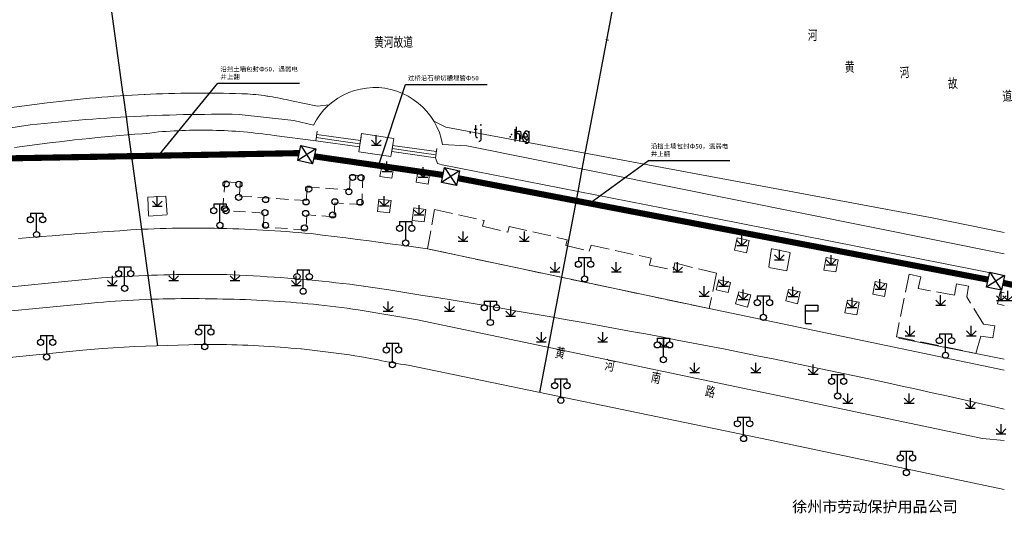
# Model space of a CAD drawing. Extents: x 39527407 to 39530665, y 3786466 to 3790957.
# Tile 35 of 113: x 39528922 to 39529083, y 3788054 to 3788134. Entities that reach past the tile are written whole.
import ezdxf
from ezdxf.enums import TextEntityAlignment as Align

# ---------------------------------------------------------------- set-up
doc = ezdxf.new("R2010")
doc.units = 0
doc.header["$PDSIZE"] = 0.2
for name, pattern in [('X0', [4, 3, -1]), ('X5', [3, 2, -1]), ('X6', [2, 1, -1])]:
    doc.linetypes.add(name, pattern=pattern)
doc.layers.get('0').update_dxf_attribs({"linetype": 'CONTINUOUS'})
for name, color, linetype in [('DLSS', 4, 'CONTINUOUS'), ('JCDL_DMX_F', 30, 'CONTINUOUS'), ('JCDL_JMDD', 1, 'CONTINUOUS'), ('JCDL_JMDD_F', 231, 'CONTINUOUS'), ('JCDL_JMDX_F', 231, 'CONTINUOUS'), ('JCDL_JT_ZJ', 100, 'CONTINUOUS'), ('JCDL_JTD_F', 100, 'CONTINUOUS'), ('JCDL_SX_ZJ', 5, 'CONTINUOUS'), ('JCDL_SXX_F', 5, 'CONTINUOUS'), ('JMD', 6, 'CONTINUOUS'), ('SXSS', 5, 'CONTINUOUS'), ('ZBTZ', 3, 'CONTINUOUS'), ('zdh', 7, 'CONTINUOUS'), ('断面线', 2, 'CONTINUOUS'), ('综合管网', 1, 'CONTINUOUS')]:
    doc.layers.add(name, color=color, linetype=linetype)
for name, color, linetype, lineweight in [('JCDL_JMDX', 1, 'CONTINUOUS', 0), ('JCDL_ZBX', 3, 'CONTINUOUS', 0), ('JCDL_ZBX_F', 7, 'CONTINUOUS', 0), ('QT_SYT_ZJ', 7, 'CONTINUOUS', 0), ('TEXT1_ZJ', 7, 'CONTINUOUS', 0), ('TEXTL_ZJ', 7, 'CONTINUOUS', 0)]:
    doc.layers.add(name, color=color, linetype=linetype, lineweight=lineweight)
doc.styles.add('HT', font='simhei.ttf')
doc.styles.add('HZ', font='rs', dxfattribs={"width": 0.8, "bigfont": 'hztxt'})
doc.linetypes.add('X35', pattern='A,2,[150,AAA.SHX,S=1,R=0,X=0,Y=1],2,[177,AAA.SHX,S=1,R=0,X=0,Y=0.8],1e-09', length=4)
doc.linetypes.add('X49', pattern='A,0,[5,symbolt.shx,S=1,R=0,X=0,Y=0],-10', length=10)

# ---------------------------------------------------------------- blocks, each defined once
blk = doc.blocks.new('4564000')
at = {"color": 0}
for p, q in [((0, 3), (2, 3)), ((0, 0), (0, 3)), ((2, 2), (0, 2)), ((2, 3), (2, 2))]:
    blk.add_line(p, q, dxfattribs=at)
at = {"color": 0, "linetype": 'Continuous', "flags": 128}
blk.add_lwpolyline([(0, 0), (1, 0)], dxfattribs=at)
blk = doc.blocks.new('9530003')
at = {"color": 0}
for p, q in [((-0.8, 0), (0.8, 0)), ((0, 0), (0, 1.6))]:
    blk.add_line(p, q, dxfattribs=at)
at = {"color": 0, "linetype": 'Continuous'}
for points in [[(0, 0), (-0.8, 0.8)], [(0, 0), (0.8, 0.8)]]:
    blk.add_lwpolyline(points, dxfattribs=at)
blk = doc.blocks.new('2382100')
at = {"color": 0, "linetype": 'Continuous'}
blk.add_circle((0, 0), 0.5, dxfattribs=at)
blk = doc.blocks.new('3521000')
at = {"color": 0}
for p, q in [((-1, 3.5), (1, 3.5)), ((0, 0.5), (0, 3.5))]:
    blk.add_line(p, q, dxfattribs=at)
at = {"color": 0, "linetype": 'Continuous', "flags": 128}
for points in [[(-1, 3.5), (-1, 2.9)], [(1, 3.5), (1, 2.9)]]:
    blk.add_lwpolyline(points, dxfattribs=at)
at = {"color": 0}
for centre in [(-1, 2.4), (1, 2.4), (0, 0)]:
    blk.add_circle(centre, 0.5, dxfattribs=at)
blk = doc.blocks.new('弱电井')
at = {"layer": '综合管网', "linetype": 'Continuous', "lineweight": 30}
for p, q in [((39505996.61, 3778252.25), (39506001.85, 3778241.73)), ((39506004.49, 3778249.61), (39505993.97, 3778244.37))]:
    blk.add_line(p, q, dxfattribs=at)
blk.add_lwpolyline([(39505996.61, 3778252.25), (39506004.49, 3778249.61), (39506001.85, 3778241.73), (39505993.97, 3778244.37)], close=True, dxfattribs=at)

msp = doc.modelspace()

# ---------------------------------------------------------------- linework, layer by layer
at = {"layer": 'DLSS', "color": 9, "linetype": 'X6', "lineweight": 0, "elevation": -38.58}
msp.add_lwpolyline([(39528991.19099, 3788113.68271), (39528990.97443, 3788114.65944), (39528990.67179, 3788115.61302), (39528990.28546, 3788116.53587), (39528989.81851, 3788117.42067), (39528989.27465, 3788118.26038), (39528988.6582, 3788119.04836), (39528987.97406, 3788119.77832), (39528987.22766, 3788120.44449), (39528986.42491, 3788121.04158), (39528985.5722, 3788121.56483), (39528984.6763, 3788122.0101), (39528983.74432, 3788122.37385), (39528982.78366, 3788122.65319), (39528981.80194, 3788122.84591), (39528980.80697, 3788122.95048), (39528979.80664, 3788122.96606), (39528978.80889, 3788122.89253), (39528977.82165, 3788122.73047), (39528976.85275, 3788122.48118), (39528975.9099, 3788122.14662), (39528975.00056, 3788121.72947), (39528974.13197, 3788121.23302), (39528973.31103, 3788120.66123), (39528972.54424, 3788120.01862), (39528971.83769, 3788119.31031), (39528971.19701, 3788118.54192), (39528970.62727, 3788117.71955), (39528970.133, 3788116.84972)], dxfattribs=at)
at = {"layer": 'DLSS', "color": 9, "linetype": 'Continuous', "lineweight": 20, "elevation": -38.58}
for points in [[(39528922.04034, 3788098.33949), (39528923.87058, 3788098.50146), (39528925.70123, 3788098.6586), (39528927.53229, 3788098.81091), (39528929.36375, 3788098.95837), (39528930.703, 3788099.06272), (39528931.19559, 3788099.101), (39528933.02781, 3788099.23879), (39528934.86038, 3788099.37174), (39528936.69329, 3788099.49985), (39528938.52654, 3788099.62311), (39528940.3601, 3788099.74153), (39528942.194, 3788099.85471), (39528943.17792, 3788099.8957), (39528944.16205, 3788099.93138), (39528945.14634, 3788099.96216), (39528946.13077, 3788099.98804), (39528947.11532, 3788100.00902), (39528948.09996, 3788100.0251), (39528949.08467, 3788100.03627), (39528950.06943, 3788100.04255), (39528951.0542, 3788100.04392), (39528952.03897, 3788100.04038), (39528953.0237, 3788100.03195), (39528954.00839, 3788100.01861), (39528954.658, 3788100.00672), (39528954.99299, 3788100.00037), (39528955.97749, 3788099.97723), (39528956.96187, 3788099.94919), (39528957.94609, 3788099.91624), (39528958.93013, 3788099.8784), (39528959.91398, 3788099.83566), (39528960.8976, 3788099.78802), (39528961.88097, 3788099.73549), (39528962.86407, 3788099.67806), (39528963.84687, 3788099.61573), (39528964.82935, 3788099.54852), (39528965.81148, 3788099.47641), (39528966.79323, 3788099.39941), (39528967.7746, 3788099.31753), (39528968.75554, 3788099.23077), (39528969.736, 3788099.13871), (39528971.63746, 3788098.91135), (39528973.53834, 3788098.67922), (39528975.43869, 3788098.4427), (39528977.33848, 3788098.20178), (39528979.2377, 3788097.95647), (39528980.69599, 3788097.76471), (39528981.13636, 3788097.70677), (39528983.03443, 3788097.45268), (39528984.93191, 3788097.1942), (39528986.82879, 3788096.93133), (39528988.725, 3788096.66371), (39529034.70699, 3788086.94872), (39529082.843, 3788076.85174)], [(39529082.843, 3788057.40597), (39529044.38948, 3788065.49942), (39528985.57099, 3788077.68971), (39528984.95555, 3788077.78049), (39528984.34083, 3788077.87603), (39528983.72681, 3788077.97598), (39528983.11352, 3788078.08032), (39528982.6028, 3788078.17104), (39528982.501, 3788078.18905), (39528981.88927, 3788078.30217), (39528981.27836, 3788078.41966), (39528980.66831, 3788078.54152), (39528980.05915, 3788078.66776), (39528979.45099, 3788078.79871), (39528978.58801, 3788078.94662), (39528977.72412, 3788079.0892), (39528976.85944, 3788079.22683), (39528975.99398, 3788079.35953), (39528975.12778, 3788079.48728), (39528974.26086, 3788079.61008), (39528973.39326, 3788079.72793), (39528972.52499, 3788079.84082), (39528971.6561, 3788079.94874), (39528970.7866, 3788080.05171), (39528969.91653, 3788080.1497), (39528969.04592, 3788080.24273), (39528968.17478, 3788080.33078), (39528968.069, 3788080.34071), (39528967.30316, 3788080.41385), (39528966.43108, 3788080.49194), (39528965.55857, 3788080.56505), (39528964.68565, 3788080.63318), (39528963.81236, 3788080.69632), (39528962.93872, 3788080.75447), (39528962.06476, 3788080.80763), (39528961.19052, 3788080.85579), (39528960.31601, 3788080.89896), (39528959.44127, 3788080.93714), (39528958.56633, 3788080.97032), (39528957.69121, 3788080.9985), (39528956.81595, 3788081.02168), (39528955.94057, 3788081.03987), (39528955.0651, 3788081.05305), (39528954.18956, 3788081.06123), (39528953.314, 3788081.06441), (39528952.43843, 3788081.06259), (39528951.56288, 3788081.05577), (39528950.68739, 3788081.04395), (39528949.81199, 3788081.02671), (39528940.972, 3788080.74272), (39528935.719, 3788080.43472), (39528932.499, 3788080.13871), (39528920, 3788078.89171)]]:
    msp.add_lwpolyline(points, dxfattribs=at)
at = {"layer": 'DLSS', "color": 9, "linetype": 'Continuous', "lineweight": 0, "elevation": -38.58}
for points in [[(39529082.843, 3788070.53038), (39529081.44665, 3788070.85349), (39529078.85928, 3788071.44704), (39529076.27079, 3788072.03571), (39529073.6812, 3788072.61948), (39529071.0905, 3788073.19835), (39529068.49872, 3788073.77233), (39529065.90585, 3788074.34141), (39529063.31192, 3788074.90558), (39529060.71692, 3788075.46485), (39529058.12087, 3788076.01922), (39529055.52378, 3788076.56868), (39529052.92565, 3788077.11323), (39529050.3265, 3788077.65286), (39529047.72634, 3788078.18758), (39529045.12516, 3788078.71739), (39529042.52299, 3788079.24228), (39529039.91984, 3788079.76225), (39529037.3157, 3788080.2773), (39529034.7106, 3788080.78742), (39529032.10453, 3788081.29262), (39529029.49752, 3788081.7929), (39529026.88956, 3788082.28824), (39529024.28068, 3788082.77866), (39529021.67087, 3788083.26414), (39529019.06015, 3788083.74469), (39529016.44852, 3788084.2203), (39529013.836, 3788084.69098), (39529011.2226, 3788085.15671), (39529008.60832, 3788085.61751), (39529005.99317, 3788086.07337), (39529003.37717, 3788086.52428), (39529000.76032, 3788086.97024), (39528998.14263, 3788087.41126), (39528995.52411, 3788087.84733), (39528992.90477, 3788088.27845), (39528990.28462, 3788088.70462), (39528987.962, 3788089.07772), (39528987.66368, 3788089.12583), (39528985.04194, 3788089.54209), (39528982.41941, 3788089.95339), (39528979.79612, 3788090.35974), (39528977.172, 3788090.76071), (39528976.05257, 3788090.89356), (39528974.93257, 3788091.0214), (39528973.81204, 3788091.14462), (39528972.69102, 3788091.26322), (39528971.56952, 3788091.37719), (39528970.44755, 3788091.48653), (39528969.32515, 3788091.59124), (39528969.05099, 3788091.61572), (39528968.20232, 3788091.69133), (39528967.07909, 3788091.78678), (39528965.95547, 3788091.87759), (39528964.83149, 3788091.96377), (39528963.70717, 3788092.04531), (39528962.58251, 3788092.12222), (39528961.45755, 3788092.19448), (39528960.3323, 3788092.2621), (39528959.20678, 3788092.32508), (39528958.08102, 3788092.38342), (39528956.955, 3788092.43672), (39528955.93528, 3788092.4587), (39528954.91547, 3788092.47569), (39528953.89559, 3788092.48807), (39528952.87566, 3788092.49585), (39528951.85572, 3788092.49901), (39528950.83576, 3788092.49757), (39528949.81583, 3788092.49152), (39528948.79593, 3788092.48087), (39528947.77609, 3788092.4656), (39528946.75633, 3788092.44573), (39528945.73667, 3788092.42125), (39528944.71713, 3788092.39216), (39528943.859, 3788092.36372), (39528943.69773, 3788092.35847), (39528942.67849, 3788092.32017), (39528941.65944, 3788092.27726), (39528940.6406, 3788092.22976), (39528939.62197, 3788092.17765), (39528938.6036, 3788092.12094), (39528937.58549, 3788092.05963), (39528936.56767, 3788091.99372), (39528935.55015, 3788091.92321), (39528934.533, 3788091.84772), (39528926.3059, 3788091.0321), (39528918.07833, 3788090.22128)], [(39528832.843, 3788078.13249), (39528933.914, 3788087.81871), (39528934.88686, 3788087.90499), (39528935.86021, 3788087.98547), (39528936.834, 3788088.06059), (39528937.80819, 3788088.13034), (39528938.78274, 3788088.19473), (39528939.75763, 3788088.25375), (39528940.73284, 3788088.3074), (39528941.70832, 3788088.35568), (39528942.68406, 3788088.39859), (39528943.66002, 3788088.43612), (39528944.63617, 3788088.46829), (39528944.869, 3788088.47471), (39528945.61248, 3788088.49507), (39528946.58892, 3788088.51648), (39528947.56547, 3788088.53251), (39528948.54209, 3788088.54316), (39528949.51876, 3788088.54844), (39528950.49543, 3788088.54834), (39528951.4721, 3788088.54286), (39528952.44872, 3788088.532), (39528953.42526, 3788088.51577), (39528954.4017, 3788088.49415), (39528955.37799, 3788088.46672), (39528956.30098, 3788088.45285), (39528957.22388, 3788088.43346), (39528958.14665, 3788088.40897), (39528959.06927, 3788088.37939), (39528959.99171, 3788088.34471), (39528960.91395, 3788088.30494), (39528961.83595, 3788088.26008), (39528962.7577, 3788088.21012), (39528963.67915, 3788088.15508), (39528964.60028, 3788088.09494), (39528965.52107, 3788088.02972), (39528966.44148, 3788087.95942), (39528967.3615, 3788087.88404), (39528968.28108, 3788087.80357), (39528968.429, 3788087.78972), (39528969.2002, 3788087.71803), (39528970.11884, 3788087.62741), (39528971.03696, 3788087.53172), (39528971.95454, 3788087.43096), (39528972.87155, 3788087.32513), (39528973.78796, 3788087.21424), (39528974.70374, 3788087.0983), (39528975.61887, 3788086.97729), (39528976.53332, 3788086.85124), (39528977.44699, 3788086.71971), (39528987.11099, 3788085.10372), (39529079.26799, 3788065.76071), (39529082.843, 3788065.43135)]]:
    msp.add_lwpolyline(points, dxfattribs=at)
at = {"layer": 'JCDL_DMX_F', "color": 9, "linetype": 'X35', "lineweight": 0, "elevation": -38.58}
for points in [[(39528908.684, 3788114.52672), (39528923.93299, 3788116.86371), (39528925.06475, 3788116.99018), (39528926.19706, 3788117.11154), (39528927.32986, 3788117.22818), (39528928.46314, 3788117.3401), (39528929.59688, 3788117.4473), (39528930.73106, 3788117.54978), (39528931.86565, 3788117.64754), (39528933.00064, 3788117.74057), (39528934.136, 3788117.82887), (39528935.27173, 3788117.91244), (39528936.40779, 3788117.99128), (39528937.54417, 3788118.06539), (39528938.68085, 3788118.13477), (39528939.81781, 3788118.19941), (39528940.95503, 3788118.25931), (39528942.09249, 3788118.31448), (39528942.908, 3788118.35072), (39528943.23017, 3788118.36491), (39528944.36804, 3788118.41061), (39528945.5061, 3788118.45156), (39528946.64432, 3788118.48777), (39528947.78268, 3788118.51925), (39528948.92116, 3788118.54598), (39528950.05975, 3788118.56797), (39528951.19841, 3788118.58522), (39528952.33714, 3788118.59772), (39528953.47591, 3788118.60548), (39528954.6147, 3788118.6085), (39528955.75349, 3788118.60678), (39528956.89227, 3788118.60032), (39528958.031, 3788118.58871), (39528966.953, 3788117.61572), (39528970.133, 3788116.84972)], [(39528921.38763, 3788113.16797), (39528922.60897, 3788113.34286), (39528923.83104, 3788113.51261), (39528925.05381, 3788113.67722), (39528926.27726, 3788113.8367), (39528927.50137, 3788113.99103), (39528928.72612, 3788114.14021), (39528929.52097, 3788114.2338), (39528929.95149, 3788114.28425), (39528931.17745, 3788114.42313), (39528932.40398, 3788114.55686), (39528933.63106, 3788114.68544), (39528934.85868, 3788114.80885), (39528936.0868, 3788114.92711), (39528937.3154, 3788115.0402), (39528938.54447, 3788115.14813), (39528939.77399, 3788115.25089), (39528941.00392, 3788115.34848), (39528942.23426, 3788115.4409), (39528943.465, 3788115.52772), (39528944.861, 3788115.72272), (39528945.4899, 3788115.7743), (39528946.11921, 3788115.82065), (39528946.74886, 3788115.86218), (39528947.3788, 3788115.89888), (39528948.00901, 3788115.93076), (39528948.63945, 3788115.9578), (39528949.27007, 3788115.98002), (39528949.90084, 3788115.9974), (39528950.53173, 3788116.00994), (39528951.1627, 3788116.01765), (39528951.79371, 3788116.02053), (39528952.42472, 3788116.01857), (39528953.05569, 3788116.01177), (39528953.6866, 3788116.00014), (39528954.3174, 3788115.98368), (39528954.32933, 3788115.98292), (39528954.94805, 3788115.96238), (39528955.57853, 3788115.93625), (39528956.20878, 3788115.90529), (39528956.83878, 3788115.8695), (39528957.46848, 3788115.82888), (39528958.09786, 3788115.78344), (39528958.72687, 3788115.73318), (39528959.35547, 3788115.67809), (39528959.98364, 3788115.6182), (39528960.61132, 3788115.55349), (39528961.2385, 3788115.48397), (39528961.86512, 3788115.40965), (39528962.49115, 3788115.33053), (39528963.11656, 3788115.24661), (39528963.74125, 3788115.15751), (39528970.523, 3788114.29672)], [(39528991.19099, 3788113.68271), (39528995.142, 3788113.45271), (39529082.843, 3788095.83812)], [(39528990.05, 3788111.51571), (39528990.39299, 3788110.57672), (39528991.145, 3788110.38572), (39529035.529, 3788101.65172), (39529082.843, 3788092.34233)]]:
    msp.add_lwpolyline(points, dxfattribs=at)
at = {"layer": 'JCDL_JMDX', "color": 9, "linetype": 'Continuous', "lineweight": 0, "elevation": -38.58}
for points in [[(39528975.35473, 3788114.13645), (39528970.59462, 3788114.81437)], [(39528973.04629, 3788114.99307), (39528970.66623, 3788115.33203)], [(39528977.82202, 3788114.33994), (39528973.04629, 3788114.99307)], [(39528977.74259, 3788113.80988), (39528975.35473, 3788114.13645)], [(39528987.74227, 3788112.34181), (39528982.98133, 3788113.02314)], [(39528985.43453, 3788113.1679), (39528983.05407, 3788113.50857)], [(39528990.19311, 3788112.51575), (39528985.43453, 3788113.1679)], [(39528990.12156, 3788112.01573), (39528987.74227, 3788112.34181)]]:
    msp.add_lwpolyline(points, dxfattribs=at)
at = {"layer": 'JCDL_JMDX_F', "color": 9, "linetype": 'Continuous', "lineweight": 0, "elevation": -38.58}
for points in [[(39528970.523, 3788114.29672), (39528970.73785, 3788115.84969)], [(39528977.90144, 3788114.87), (39528977.66317, 3788113.27983)], [(39528970.523, 3788114.29672), (39528977.66317, 3788113.27983)], [(39528982.9086, 3788112.53772), (39528983.1268, 3788113.99399)], [(39528990.26466, 3788113.01577), (39528990.05, 3788111.51571)], [(39528982.9086, 3788112.53772), (39528990.05, 3788111.51571)]]:
    msp.add_lwpolyline(points, dxfattribs=at)
at = {"layer": 'JCDL_SXX_F', "color": 9, "linetype": 'Continuous', "lineweight": 0, "elevation": -38.58}
msp.add_lwpolyline([(39529018.32923, 3788130.71754), (39529017.83869, 3788130.81435)], dxfattribs=at)
at = {"layer": 'JCDL_ZBX', "color": 9, "linetype": 'Continuous', "lineweight": 0, "elevation": -38.58}
msp.add_lwpolyline([(39528977.99099, 3788115.46771), (39528983.23, 3788114.68271), (39528982.78364, 3788111.70383), (39528977.54465, 3788112.48883), (39528977.99099, 3788115.46771)], dxfattribs=at)
at = {"layer": 'JCDL_ZBX', "color": 9, "linetype": 'X49', "lineweight": 0, "elevation": -38.58}
msp.add_lwpolyline([(39529082.843, 3788078.69159), (39529065.64097, 3788082.07016)], dxfattribs=at)
at = {"layer": 'JCDL_ZBX_F', "color": 9, "linetype": 'X0', "lineweight": 0, "elevation": -38.58}
for points in [[(39528980.97, 3788108.47072), (39528981.33499, 3788110.41471), (39528983.271, 3788110.16172), (39528982.90042, 3788108.17365), (39528980.97, 3788108.47072)], [(39528987.2195, 3788109.52807), (39528989.13899, 3788109.15871), (39528988.837, 3788107.19471), (39528986.899, 3788107.55472), (39528987.2195, 3788109.52807)], [(39528943.101, 3788105.08672), (39528943.216, 3788102.01471), (39528946.26873, 3788102.2376), (39528946.04589, 3788105.22931), (39528943.101, 3788105.08672)], [(39528980.824, 3788104.78972), (39528982.81474, 3788104.54384), (39528982.56574, 3788102.52783), (39528980.575, 3788102.77371), (39528980.824, 3788104.78972)], [(39528986.51099, 3788103.33772), (39528988.47705, 3788103.08169), (39528988.21205, 3788101.0467), (39528986.246, 3788101.30271), (39528986.51099, 3788103.33772)], [(39528989.89, 3788103.09472), (39528997.97078, 3788101.26737), (39528997.72254, 3788100.33976), (39529001.84104, 3788099.38874), (39529002.04423, 3788100.31436), (39529011.553, 3788098.14771), (39529011.33399, 3788097.18652), (39529015.127, 3788096.27072), (39529015.452, 3788097.25672), (39529025.21342, 3788095.13198), (39529024.96478, 3788093.98963), (39529028.847, 3788093.19972), (39529029.08588, 3788094.37373), (39529035.86399, 3788092.67372), (39529034.70199, 3788086.91726), (39528988.725, 3788096.66371), (39528989.89, 3788103.09472)], [(39529041.22099, 3788098.03072), (39529039.25855, 3788098.43931), (39529038.84254, 3788096.44131), (39529040.805, 3788096.03272), (39529041.22099, 3788098.03072)], [(39529047.34799, 3788093.07271), (39529047.92199, 3788096.09171), (39529044.88099, 3788096.71271), (39529044.413, 3788093.62971), (39529047.34799, 3788093.07271)], [(39529055.757, 3788094.84572), (39529053.79899, 3788095.27172), (39529053.401, 3788093.20072), (39529055.33065, 3788092.8956), (39529055.757, 3788094.84572)], [(39529065.23121, 3788082.33369), (39529078.19389, 3788079.61173), (39529078.98636, 3788082.44359), (39529080.99801, 3788082.13909), (39529081.30281, 3788084.11834), (39529079.44355, 3788084.3924), (39529076.70635, 3788088.84367), (39529077.00239, 3788090.59844), (39529075.06829, 3788090.95334), (39529074.73278, 3788089.1197), (39529068.79234, 3788090.20411), (39529069.24243, 3788092.10168), (39529067.30833, 3788092.51573), (39529065.23121, 3788082.33369)], [(39529035.854, 3788090.00371), (39529037.79827, 3788089.5339), (39529038.18828, 3788091.14791), (39529036.244, 3788091.61772), (39529035.854, 3788090.00371)], [(39529061.39402, 3788089.25582), (39529063.32199, 3788088.89872), (39529063.703, 3788090.95571), (39529061.77502, 3788091.31282), (39529061.39402, 3788089.25582)], [(39529039.55399, 3788089.66672), (39529041.476, 3788089.15072), (39529040.973, 3788087.17771), (39529038.99, 3788087.71771), (39529039.55399, 3788089.66672)], [(39529049.10499, 3788087.69171), (39529049.56, 3788089.64372), (39529047.624, 3788090.03771), (39529047.20896, 3788088.19815), (39529049.10499, 3788087.69171)], [(39529082.843, 3788089.50917), (39529082.18399, 3788089.65672), (39529081.74058, 3788087.67633), (39529082.843, 3788087.4295)], [(39529056.83999, 3788086.24572), (39529058.7721, 3788085.87606), (39529059.1691, 3788087.95105), (39529057.237, 3788088.32072), (39529056.83999, 3788086.24572)]]:
    msp.add_lwpolyline(points, dxfattribs=at)
at = {"layer": 'JMD', "color": 9, "linetype": 'X5', "lineweight": 0, "elevation": -38.58}
msp.add_lwpolyline([(39528973.609, 3788104.14272), (39528973.50299, 3788101.90572), (39528969.04199, 3788102.22572), (39528968.90066, 3788099.76457), (39528961.99099, 3788100.22671), (39528962.067, 3788102.48872), (39528955.35503, 3788102.92412), (39528955.65856, 3788107.59968), (39528958.20392, 3788107.43444), (39528958.06282, 3788105.26113), (39528968.95257, 3788104.53279), (39528969.09935, 3788106.72713), (39528975.99099, 3788106.29072), (39528976.16499, 3788108.66472), (39528978.196, 3788108.62372), (39528978.00799, 3788103.91571), (39528973.609, 3788104.14272)], dxfattribs=at)
at = {"layer": 'SXSS', "color": 9, "linetype": 'X35', "lineweight": 0, "elevation": -38.58}
for points in [[(39528871.579, 3788113.22572), (39528926.71, 3788120.46672), (39528927.69595, 3788120.58886), (39528928.68254, 3788120.70578), (39528929.66968, 3788120.81789), (39528930.65736, 3788120.92517), (39528931.64555, 3788121.02763), (39528932.63423, 3788121.12526), (39528933.62338, 3788121.21806), (39528934.61297, 3788121.30604), (39528935.60297, 3788121.38917), (39528936.59337, 3788121.46747), (39528937.58414, 3788121.54094), (39528938.57526, 3788121.60956), (39528939.5667, 3788121.67335), (39528940.55844, 3788121.73229), (39528941.55045, 3788121.78638), (39528942.54272, 3788121.83564), (39528942.68099, 3788121.84171), (39528943.53522, 3788121.88004), (39528944.52792, 3788121.9196), (39528945.5208, 3788121.95431), (39528946.51384, 3788121.98417), (39528947.50702, 3788122.00918), (39528948.5003, 3788122.02934), (39528949.49367, 3788122.04465), (39528950.48711, 3788122.05511), (39528951.48058, 3788122.06072), (39528952.47407, 3788122.06147), (39528953.46755, 3788122.05737), (39528954.461, 3788122.04843), (39528955.4544, 3788122.03463), (39528956.44771, 3788122.01598), (39528957.44092, 3788121.99248), (39528958.43399, 3788121.96372), (39528958.89124, 3788121.9439), (39528959.34819, 3788121.91821), (39528959.8048, 3788121.8871), (39528960.26101, 3788121.85058), (39528960.71676, 3788121.80865), (39528961.17198, 3788121.76132), (39528961.62661, 3788121.70859), (39528962.08057, 3788121.65048), (39528962.53382, 3788121.58698), (39528962.7006, 3788121.56178), (39528962.98628, 3788121.51812), (39528963.4379, 3788121.44389), (39528963.8886, 3788121.36431), (39528964.33832, 3788121.2794), (39528964.78701, 3788121.18915), (39528965.23459, 3788121.09359), (39528965.68102, 3788120.99273), (39528966.12621, 3788120.88658), (39528966.57, 3788120.77472), (39528970.78601, 3788119.95571), (39528972.68771, 3788120.14832)], [(39528989.77319, 3788117.49804), (39528991.757, 3788116.52571), (39529071.04699, 3788101.72972), (39529082.843, 3788099.34201)]]:
    msp.add_lwpolyline(points, dxfattribs=at)
at = {"layer": 'zdh', "color": 9}
for p in [(39528995.717, 3788115.59672, -2.092), (39529002.211, 3788114.91172, -2.059), (39529002.448, 3788115.28572, -3.298)]:
    msp.add_point(p, dxfattribs=at)
at = {"layer": '断面线', "color": 9, "elevation": -38.58, "flags": 128}
for points in [[(39529007.0907, 3788073.22969), (39529010.65233, 3788092.03094), (39529013.30337, 3788106.02534), (39529013.99313, 3788109.66649), (39529014.48894, 3788112.28379), (39529014.58016, 3788112.7653), (39529016.40239, 3788122.38458), (39529018.25728, 3788132.17623), (39529020.18483, 3788142.35147), (39529022.14657, 3788152.70718), (39529023.95155, 3788162.23533), (39529025.80353, 3788172.01163), (39529027.4277, 3788180.58539), (39529028.6454, 3788187.01343), (39529028.68519, 3788187.22346), (39529029.37998, 3788190.89113), (39529029.42671, 3788191.13781), (39529029.59101, 3788192.00513), (39529029.93753, 3788193.83438), (39529030.4519, 3788196.54963), (39529032.01202, 3788204.78523), (39529033.69697, 3788213.67984)], [(39528944.74354, 3788080.86388), (39528942.13245, 3788099.85091), (39528940.01206, 3788115.26978), (39528939.61079, 3788118.18764), (39528939.13526, 3788121.64559), (39528939.05884, 3788122.20132), (39528937.79257, 3788131.40921), (39528936.48682, 3788140.90422), (39528935.03926, 3788151.43048), (39528933.62169, 3788161.73862), (39528932.16945, 3788172.29889), (39528930.59176, 3788183.77135), (39528930.49064, 3788184.50665), (39528929.697, 3788190.27778), (39528929.59593, 3788191.0127), (39528929.43235, 3788192.20227), (39528928.03824, 3788202.33977), (39528927.39928, 3788206.98608)]]:
    msp.add_lwpolyline(points, dxfattribs=at)
at = {"layer": '综合管网', "color": 1, "linetype": 'Continuous', "lineweight": 30}
for p, q in [((39528945.01452, 3788112.07382), (39528954.56034, 3788123.66545)), ((39528954.56034, 3788123.66545), (39528967.86911, 3788123.66545)), ((39528980.75861, 3788110.21362), (39528985.15427, 3788123.47581)), ((39528985.15427, 3788123.47581), (39528998.46304, 3788123.47581)), ((39529015.23416, 3788104.10055), (39529024.77998, 3788111.08239)), ((39529024.77998, 3788111.08239), (39529038.08876, 3788111.08239))]:
    msp.add_line(p, q, dxfattribs=at)
at = {"layer": '综合管网', "color": 6, "linetype": 'Continuous', "lineweight": 30, "const_width": 1, "flags": 128}
for points in [[(39528967.83041, 3788112.27193), (39528919.08638, 3788111.39601)], [(39528991.27752, 3788108.71136), (39528970.26834, 3788111.74707)], [(39529080.20138, 3788091.64242), (39528993.71544, 3788108.18651)], [(39529087.62926, 3788090.08847), (39529082.63931, 3788091.11756)]]:
    msp.add_lwpolyline(points, dxfattribs=at)

# ---------------------------------------------------------------- block references
at = {"layer": 'JCDL_JMDD', "color": 9}
for p in [(39528976.51896, 3788108.31152, -38.58), (39528977.89392, 3788108.26457, -38.58), (39528955.88827, 3788107.26156, -38.58), (39528957.96326, 3788107.18355, -38.58), (39528969.36978, 3788106.39934, -38.58), (39528957.93206, 3788105.06176, -38.58), (39528962.32542, 3788104.69677, -38.58), (39528975.90729, 3788105.98109, -38.58), (39528955.63865, 3788103.18958, -38.58), (39528968.93727, 3788104.32009, -38.58), (39528973.62381, 3788104.33699, -38.58), (39528977.75445, 3788104.26103, -38.58), (39528962.21216, 3788102.55957, -38.58), (39528968.87181, 3788102.43417, -38.58), (39528973.25581, 3788102.19411, -38.58), (39528962.31064, 3788100.49867, -38.58), (39528968.67229, 3788100.05805, -38.58)]:
    msp.add_blockref('2382100', p, dxfattribs=at)
at = {"layer": 'JCDL_JMDD_F', "color": 9}
for p in [(39528954.878, 3788100.48771, -38.58), (39528924.968, 3788099.00171, -38.58), (39528985.185, 3788097.60971, -38.58), (39528939.33499, 3788090.22172, -38.58), (39529014.36673, 3788091.75781, -38.58), (39528968.456, 3788089.74971, -38.58), (39529043.542, 3788085.49272, -38.58), (39528998.99899, 3788084.65172, -38.58), (39528952.40624, 3788080.70677, -38.58), (39528926.61199, 3788079.02271, -38.58), (39529073.24899, 3788079.31372, -38.58), (39528983.02499, 3788077.76572, -38.58), (39529027.233, 3788078.59572, -38.58), (39529055.656, 3788072.66771, -38.58), (39529010.49399, 3788071.93972, -38.58), (39529040.302, 3788065.72672, -38.58), (39529066.872, 3788060.14971, -38.58)]:
    msp.add_blockref('3521000', p, dxfattribs=at)
at = {"layer": 'JCDL_JTD_F', "color": 9}
msp.add_blockref('4564000', (39529050.39436, 3788084.47556, -38.58), dxfattribs=at)
at = {"layer": 'ZBTZ', "color": 9}
for p in [(39528980.38733, 3788113.58581, -38.58), (39528982.12232, 3788109.29222, -38.58), (39528988.02252, 3788108.36172, -38.58), (39528944.65926, 3788103.64822, -38.58), (39528981.69487, 3788103.65882, -38.58), (39528987.36153, 3788102.19221, -38.58), (39528994.54775, 3788097.89747, -38.58), (39529004.54625, 3788097.89747, -38.58), (39529040.03177, 3788097.23602, -38.58), (39529046.14937, 3788094.89271, -38.58), (39529054.57459, 3788094.05472, -38.58), (39529009.5455, 3788092.89822, -38.58), (39529019.544, 3788092.89822, -38.58), (39529029.5425, 3788092.89822, -38.58), (39528937.3326, 3788090.68392, -38.58), (39528947.3311, 3788091.48392, -38.58), (39528957.32955, 3788091.48387, -38.58), (39528967.32805, 3788090.68387, -38.58), (39529037.02114, 3788090.57581, -38.58), (39529033.87508, 3788088.96563, -38.58), (39529062.54851, 3788090.10581, -38.58), (39529040.24207, 3788088.42222, -38.58), (39529048.36888, 3788088.86472, -38.58), (39529072.4525, 3788087.49772, -38.58), (39529082.34593, 3788088.2268, -38.58), (39529083.40913, 3788088.21876, -38.58), (39528982.3258, 3788086.48462, -38.58), (39528992.32426, 3788086.48466, -38.58), (39529002.32276, 3788085.68466, -38.58), (39529058.00455, 3788087.09842, -38.58), (39529067.45325, 3788082.49847, -38.58), (39529077.45175, 3788082.49847, -38.58), (39529007.32201, 3788081.4854, -38.58), (39529017.32051, 3788081.4854, -38.58), (39529027.319, 3788080.68542, -38.58), (39529032.31825, 3788076.48617, -38.58), (39529042.31675, 3788076.48617, -38.58), (39529051.64858, 3788076.2195, -38.58), (39529057.3145, 3788071.48692, -38.58), (39529067.313, 3788071.48692, -38.58), (39529077.31143, 3788070.68688, -38.58), (39529082.31069, 3788066.48763, -38.58)]:
    msp.add_blockref('9530003', p, dxfattribs=at)
at = {"layer": '综合管网', "color": 9, "linetype": 'Continuous', "lineweight": 30, "xscale": 0.300000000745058, "yscale": 0.300000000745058, "zscale": 0.300000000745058, "rotation": 6.377966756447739}
for p in [(27876437.43399, 1345075.17461), (27876460.8811, 1345071.61405), (27876549.80496, 1345054.54511)]:
    msp.add_blockref('弱电井', p, dxfattribs=at)

# ---------------------------------------------------------------- texts
at = {"layer": 'JCDL_JT_ZJ', "color": 9, "lineweight": 0, "style": 'HZ', "width": 0.8}
for s, p in [('黄', (39529009.337, 3788078.38485, -38.58)), ('河', (39529017.41243, 3788076.33628, -38.58)), ('南', (39529024.95073, 3788074.34186, -38.58)), ('路', (39529033.7965, 3788072.06133, -38.58))]:
    msp.add_text(s, height=1.8, rotation=348.4675784, dxfattribs=at).set_placement(p, align=Align.BOTTOM_LEFT)
at = {"layer": 'JCDL_SX_ZJ', "color": 9, "lineweight": 0, "style": 'HZ', "width": 0.8}
msp.add_text('黄', height=1.8, dxfattribs=at).set_placement((39529056.83881, 3788124.82959, -38.58), align=Align.BOTTOM_LEFT)
for s, p in [('河', (39529065.90908, 3788123.86784, -38.58)), ('故', (39529073.77475, 3788122.06425, -38.58)), ('道', (39529082.67244, 3788120.03575, -38.58))]:
    msp.add_text(s, height=1.8, rotation=5.1365732, dxfattribs=at).set_placement(p, align=Align.BOTTOM_LEFT)
at = {"layer": 'QT_SYT_ZJ', "color": 9, "style": 'HZ', "width": 0.8}
msp.add_text('河', height=1.8, dxfattribs=at).set_placement((39529050.78225, 3788130.0092, -38.58), align=Align.BOTTOM_LEFT)
at = {"layer": 'TEXT1_ZJ', "color": 9, "style": 'HT'}
msp.add_text('徐州市劳动保护用品公司', height=1.8, dxfattribs=at).set_placement((39529048.23057, 3788053.1826, -38.58), align=Align.BOTTOM_LEFT)
msp.add_text('徐州市劳动保护用品公司', height=1.8, dxfattribs=at).set_placement((39529048.23057, 3788053.1826, -38.58), align=Align.BOTTOM_LEFT)
at = {"layer": 'TEXTL_ZJ', "color": 9, "style": 'HZ', "width": 0.8}
msp.add_text('黄河故道', height=1.8, rotation=0.4876338, dxfattribs=at).set_placement((39528980.04755, 3788128.84794, -38.58), align=Align.BOTTOM_LEFT)
at = {"layer": 'zdh', "color": 9, "style": 'HZ', "width": 0.8}
for s, p in [('tj', (39528996.217, 3788114.84672, -2.092)), ('he', (39529002.711, 3788114.16172, -2.059)), ('hg', (39529002.948, 3788114.53572, -3.298))]:
    msp.add_text(s, height=2, dxfattribs=at).set_placement(p)
at = {"layer": '综合管网', "color": 1, "linetype": 'Continuous', "lineweight": 30, "char_height": 0.75, "width": 12.7553929, "attachment_point": 1, "style": 'HT'}
for s, insert in [('沿挡土墙包封Φ50，遇弱电井上翻', (39528954.95845, 3788126.3533)), ('过桥沿石梯切槽埋管Φ50', (39528985.55238, 3788124.88579)), ('沿挡土墙包封Φ50，遇弱电井上翻', (39529025.1781, 3788113.77024))]:
    msp.add_mtext(s, dxfattribs=dict(at, insert=insert))

doc.saveas('drawing.dxf')
